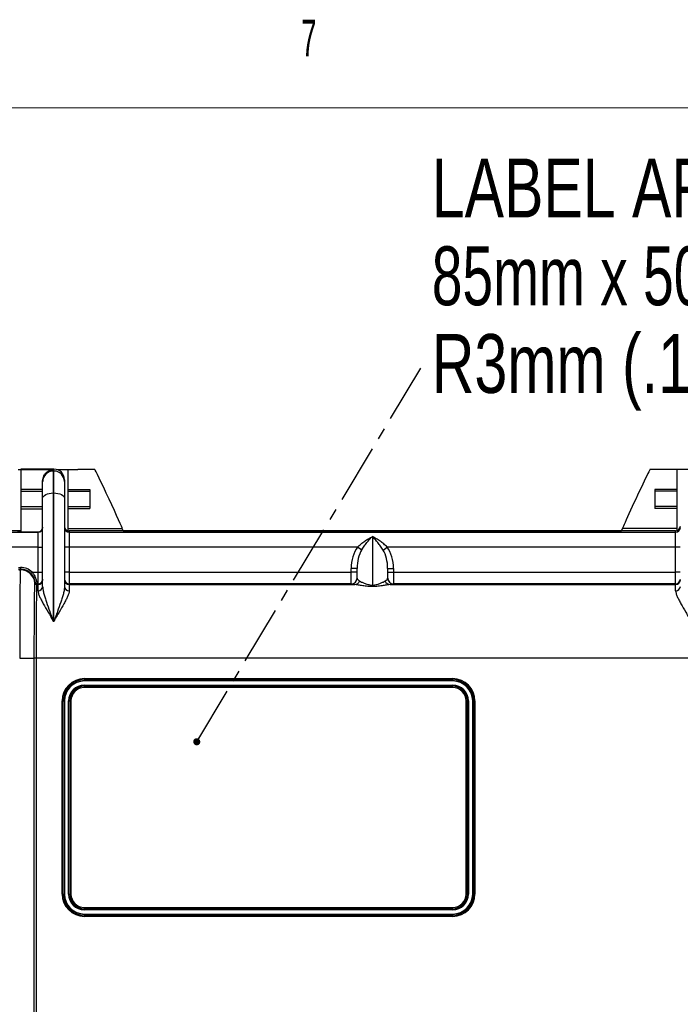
# Model space of a CAD drawing. Header units: millimetres. Extents: x 12 to 859, y 4 to 555.
# Tile 31 of 70: x 132 to 203, y 449 to 555. Entities that reach past the tile are written whole.
import ezdxf

# ---------------------------------------------------------------- set-up
doc = ezdxf.new("R2010")
doc.units = ezdxf.units.MM
doc.linetypes.add('CENTER', pattern=[10.16, 6.35, -1.27, 1.27, -1.27])
doc.layers.add('DEFAULT_1', color=7, linetype='CENTER')
doc.styles.add('SLDTEXTSTYLE1', font='TXT', dxfattribs={"width": 0.7})
doc.styles.add('SLDTEXTSTYLE2', font='TXT', dxfattribs={"width": 0.75})
doc.styles.add('SLDTEXTSTYLE3', font='TXT', dxfattribs={"width": 0.56})
doc.dimstyles.new('SLDDIMSTYLE2', dxfattribs={"dimtxt": 0.18, "dimasz": 0.762, "dimexe": 0, "dimexo": 0.0625, "dimgap": 0, "dimtad": 0, "dimtih": 1, "dimtoh": 1, "dimdec": 0, "dimrnd": 1e-09, "dimzin": 0, "dimdsep": 46, "dimtxsty": 'Standard', "dimblk1": 'DOT', "dimblk2": 'DOT', "dimsah": 1, "dimcen": 0.09, "dimadec": 0, "dimazin": 0, "dimtfac": 0.762, "dimtdec": 0, "dimtofl": 0, "dimtmove": 0, "dimatfit": 3, "dimldrblk": 'DOT', "dimfxl": 1, "dimfrac": 2, "dimtolj": 1, "dimtzin": 0, "dimarcsym": 0})

# ---------------------------------------------------------------- blocks, each defined once
blk = doc.blocks.new('SW_NOTE_0_3')
at = {"layer": 'DEFAULT_1', "color": 0, "char_height": 6.35, "attachment_point": 1}
for s, insert, style in [('LABEL AREA', (0.53, 21.52), 'SLDTEXTSTYLE2'), ('85mm x 50mm (3.4" x 2.0") WITH', (0.53, 12.05), 'SLDTEXTSTYLE1'), ('R3mm (.125") CORNERS', (0.53, 2.59), 'SLDTEXTSTYLE2')]:
    blk.add_mtext(s, dxfattribs=dict(at, insert=insert, style=style))
blk = doc.blocks.new('_Dot')
at = {"color": 0, "linetype": 'ByBlock', "lineweight": -2}
blk.add_line((-0.5, 0), (-1, 0), dxfattribs=at)
at = {"color": 0, "linetype": 'ByBlock', "const_width": 0.5}
blk.add_lwpolyline([(-0.25, 0, 1), (0.25, 0, 1)], format="xyb", close=True, dxfattribs=at)

msp = doc.modelspace()

# ---------------------------------------------------------------- linework, layer by layer
at = {"color": 7, "linetype": 'Continuous', "lineweight": 18}
msp.add_line((24.14, 545.77), (841.61, 545.77), dxfattribs=at)
at = {"color": 7, "linetype": 'Continuous', "lineweight": 25}
for p, q in [((131.67, 506.75), (131.98, 506.75)), ((135.54, 506.79), (131.98, 506.79)), ((131.98, 506.79), (131.98, 506.75)), ((135.54, 506.79), (131.98, 506.79)), ((131.98, 506.79), (131.98, 506.79)), ((131.98, 506.75), (135.48, 506.75)), ((131.98, 506.75), (131.98, 504.61)), ((135.48, 506.75), (135.48, 506.59)), ((135.48, 506.59), (135.48, 504.22)), ((135.48, 506.59), (135.54, 506.59)), ((135.54, 506.59), (135.54, 506.79)), ((135.54, 504.22), (135.54, 506.59)), ((135.86, 506.75), (137.06, 506.75)), ((137.06, 506.75), (137.06, 504.61)), ((137.06, 506.75), (138.14, 506.75)), ((139.96, 506.75), (138.14, 506.75)), ((201.64, 506.75), (199.83, 506.75)), ((202.72, 506.75), (201.64, 506.75)), ((202.72, 506.75), (202.72, 504.61)), ((203.93, 506.75), (202.72, 506.75)), ((134.33, 505.45), (134.33, 505.52)), ((136.68, 505.65), (136.68, 505.45)), ((134.33, 504.61), (131.98, 504.61)), ((131.98, 504.61), (131.98, 504.4)), ((134.33, 503.64), (134.33, 505.45)), ((136.68, 505.45), (136.68, 503.64)), ((137.06, 504.61), (139.41, 504.61)), ((137.06, 504.61), (137.06, 504.4)), ((139.41, 504.61), (139.41, 502.54)), ((202.72, 504.61), (200.37, 504.61)), ((200.37, 504.61), (200.37, 502.54)), ((202.72, 504.61), (202.72, 504.4)), ((131.98, 504.4), (134.33, 504.4)), ((131.98, 504.4), (131.98, 502.75)), ((134.33, 494.15), (134.33, 503.64)), ((135.48, 504.22), (135.48, 490.38)), ((135.54, 504.22), (135.48, 504.22)), ((135.54, 490.38), (135.54, 504.22)), ((136.68, 503.64), (136.68, 494.15)), ((137.06, 504.4), (139.41, 504.4)), ((137.06, 504.4), (137.06, 502.75)), ((202.72, 504.4), (200.37, 504.4)), ((202.72, 504.4), (202.72, 502.75)), ((131.98, 502.75), (134.33, 502.75)), ((131.98, 502.75), (131.98, 502.52)), ((131.98, 502.52), (134.33, 502.52)), ((131.98, 502.52), (131.98, 500.03)), ((137.06, 502.75), (139.41, 502.75)), ((137.06, 502.75), (137.06, 502.54)), ((137.06, 502.54), (137.06, 500.4)), ((137.06, 502.54), (139.41, 502.54)), ((202.72, 502.75), (200.37, 502.75)), ((202.72, 502.54), (200.37, 502.54)), ((202.72, 502.75), (202.72, 502.54)), ((202.72, 502.54), (202.72, 500.4)), ((137.06, 500.4), (142.91, 500.4)), ((137.06, 500.4), (137.06, 500.16)), ((143.03, 500.15), (142.91, 500.4)), ((196.75, 500.15), (196.87, 500.4)), ((202.72, 500.4), (196.87, 500.4)), ((202.72, 500.4), (202.72, 500.16)), ((131.98, 500.15), (127.03, 500.15)), ((127.03, 499.98), (133.83, 499.98)), ((131.6, 500.15), (131.98, 500.15)), ((131.98, 500.03), (133.83, 500.03)), ((133.83, 499.98), (133.83, 500.03)), ((133.83, 498.39), (133.83, 499.98)), ((137.19, 500.15), (137.19, 499.98)), ((202.6, 500.15), (137.19, 500.15)), ((137.19, 499.98), (137.19, 498.39)), ((137.19, 499.98), (202.6, 499.98)), ((143.03, 500.15), (196.75, 500.15)), ((169.89, 499.52), (169.89, 494.29)), ((202.6, 499.98), (202.6, 500.15)), ((202.6, 498.39), (202.6, 499.98)), ((133.83, 498.39), (127.03, 498.39)), ((133.83, 498.39), (134.33, 498.39)), ((133.83, 495.69), (133.83, 498.39)), ((137.19, 498.39), (136.68, 498.39)), ((137.19, 498.39), (137.19, 495.69)), ((168.29, 498.39), (137.19, 498.39)), ((168.74, 498.07), (168.29, 498.39)), ((171.05, 498.07), (171.5, 498.39)), ((202.6, 498.39), (171.5, 498.39)), ((203.1, 498.39), (202.6, 498.39)), ((202.6, 495.69), (202.6, 498.39)), ((131.73, 496.2), (131.95, 496.2)), ((131.74, 496.01), (131.94, 496.01)), ((131.76, 495.93), (131.92, 495.93)), ((131.92, 495.93), (131.94, 496.01)), ((131.94, 496.01), (131.94, 496.01)), ((131.94, 496.01), (131.95, 496.01)), ((131.95, 496.2), (131.95, 496.01)), ((168.24, 496.09), (167.61, 496.09)), ((167.61, 495.69), (167.61, 496.09)), ((168.24, 495.04), (168.24, 496.09)), ((171.54, 496.09), (171.54, 495.04)), ((171.54, 496.09), (172.18, 496.09)), ((172.18, 496.09), (172.18, 495.69)), ((133.19, 495.69), (133.06, 495.55)), ((133.19, 495.69), (133.83, 495.69)), ((133.83, 494.42), (133.83, 495.69)), ((133.83, 495.69), (134.33, 495.69)), ((137.19, 495.69), (136.68, 495.69)), ((137.19, 495.69), (137.19, 494.42)), ((137.19, 495.69), (167.61, 495.69)), ((167.61, 494.42), (167.61, 495.69)), ((168.24, 495.69), (167.61, 495.69)), ((171.54, 495.69), (172.18, 495.69)), ((172.18, 495.69), (172.18, 494.42)), ((172.18, 495.69), (202.6, 495.69)), ((202.6, 494.42), (202.6, 495.69)), ((203.1, 495.69), (202.6, 495.69)), ((133.5, 494.51), (133.52, 494.59)), ((133.71, 494.42), (133.69, 494.34)), ((133.69, 494.34), (133.83, 494.34)), ((133.83, 494.42), (133.71, 494.42)), ((133.83, 494.34), (133.83, 494.42)), ((133.83, 493.68), (133.83, 494.34)), ((137.19, 494.42), (137.19, 494.34)), ((167.61, 494.42), (137.19, 494.42)), ((137.19, 494.34), (137.19, 493.68)), ((137.19, 494.34), (167.98, 494.34)), ((167.61, 494.4), (167.61, 494.42)), ((169.89, 494.29), (169.89, 494.13)), ((171.81, 494.34), (202.6, 494.34)), ((172.18, 494.42), (172.18, 494.4)), ((202.6, 494.42), (172.18, 494.42)), ((202.6, 494.34), (202.6, 494.42)), ((202.6, 493.68), (202.6, 494.34)), ((135.48, 490.38), (135.54, 490.38)), ((131.85, 486.41), (133.43, 486.41)), ((133.43, 381.55), (133.43, 486.41)), ((133.62, 486.41), (133.43, 486.41)), ((133.62, 486.41), (133.62, 381.55)), ((206.17, 486.41), (133.62, 486.41)), ((138.84, 484.21), (138.84, 484.08)), ((138.84, 484.21), (178.55, 484.21)), ((138.84, 484.08), (138.84, 483.95)), ((138.84, 484.08), (178.55, 484.08)), ((178.55, 483.95), (138.84, 483.95)), ((138.84, 483.51), (178.55, 483.51)), ((138.84, 483.51), (138.84, 483.38)), ((178.55, 483.38), (138.84, 483.38)), ((138.84, 483.25), (138.84, 483.38)), ((178.55, 483.25), (138.84, 483.25)), ((178.55, 484.21), (178.55, 484.08)), ((178.55, 484.08), (178.55, 483.95)), ((178.55, 483.51), (178.55, 483.38)), ((178.55, 483.25), (178.55, 483.38)), ((136.42, 481.79), (136.55, 481.79)), ((136.42, 460.97), (136.42, 481.79)), ((136.55, 481.79), (136.68, 481.79)), ((136.55, 460.97), (136.55, 481.79)), ((136.68, 481.79), (136.68, 460.97)), ((137.12, 481.79), (137.25, 481.79)), ((137.12, 460.97), (137.12, 481.79)), ((137.25, 481.79), (137.25, 460.97)), ((137.25, 481.79), (137.38, 481.79)), ((137.38, 481.79), (137.38, 460.97)), ((180.01, 481.79), (180.14, 481.79)), ((180.01, 460.97), (180.01, 481.79)), ((180.14, 481.79), (180.26, 481.79)), ((180.14, 460.97), (180.14, 481.79)), ((180.26, 481.79), (180.26, 460.97)), ((180.71, 481.79), (180.84, 481.79)), ((180.71, 460.97), (180.71, 481.79)), ((180.84, 481.79), (180.84, 460.97)), ((180.84, 481.79), (180.96, 481.79)), ((180.96, 481.79), (180.96, 460.97)), ((136.42, 460.97), (136.55, 460.97)), ((136.55, 460.97), (136.68, 460.97)), ((137.12, 460.97), (137.25, 460.97)), ((137.25, 460.97), (137.38, 460.97)), ((180.01, 460.97), (180.14, 460.97)), ((180.14, 460.97), (180.26, 460.97)), ((180.71, 460.97), (180.84, 460.97)), ((180.84, 460.97), (180.96, 460.97)), ((138.84, 459.38), (138.84, 459.51)), ((138.84, 459.51), (178.55, 459.51)), ((138.84, 459.38), (138.84, 459.25)), ((138.84, 459.38), (178.55, 459.38)), ((178.55, 459.25), (138.84, 459.25)), ((138.84, 458.81), (178.55, 458.81)), ((138.84, 458.81), (138.84, 458.68)), ((178.55, 459.38), (178.55, 459.51)), ((178.55, 459.38), (178.55, 459.25)), ((178.55, 458.81), (178.55, 458.68)), ((178.55, 458.68), (138.84, 458.68)), ((138.84, 458.68), (138.84, 458.55)), ((178.55, 458.55), (138.84, 458.55)), ((178.55, 458.68), (178.55, 458.55))]:
    msp.add_line(p, q, dxfattribs=at)
at = {"color": 8, "linetype": 'Continuous', "lineweight": 25}
msp.add_line((135.54, 506.79), (135.54, 506.79), dxfattribs=at)
at = {"color": 7, "linetype": 'Continuous', "lineweight": 25, "flags": 128}
for points in [[(134.33, 503.64), (134.36, 503.76), (134.42, 503.86), (134.53, 503.96), (134.67, 504.05), (134.84, 504.12), (135.04, 504.17), (135.25, 504.2), (135.48, 504.22)], [(135.54, 504.22), (135.76, 504.2), (135.98, 504.17), (136.18, 504.12), (136.35, 504.05), (136.49, 503.96), (136.6, 503.86), (136.66, 503.76), (136.68, 503.64)]]:
    msp.add_lwpolyline(points, dxfattribs=at)
at = {"color": 7, "linetype": 'Continuous', "lineweight": 25}
for centre, radius, start, end in [((135.48, 505.45), 1.14, 89.9825, 179.9825), ((135.54, 505.65), 1.14, 0, 90), ((135.54, 505.65), 1.14, 0.0175, 90.0175), ((135.54, 505.45), 1.14, 0.0175, 90.0175), ((133.83, 500.49), 0.508, 269.9825, 359.9825), ((137.19, 500.49), 0.508, 180.0175, 270.0175), ((202.6, 500.49), 0.508, 269.9825, 359.9825), ((131.92, 494.34), 1.59, 6.1701, 89.9933), ((133.83, 494.93), 0.508, 269.9825, 359.9825), ((133.83, 494.85), 0.508, 269.9825, 359.9825), ((137.19, 494.93), 0.508, 180.0175, 270.0175), ((137.19, 494.85), 0.508, 180.0175, 270.0175), ((167.61, 495.05), 0.635, 269.9825, 359.9825), ((167.61, 495.04), 0.635, 269.9825, 359.9825), ((172.18, 495.05), 0.635, 180.0175, 270.0175), ((172.18, 495.04), 0.635, 180.0175, 270.0175), ((202.6, 494.93), 0.508, 269.9825, 359.9825), ((202.6, 494.85), 0.508, 269.9825, 359.9825), ((133.69, 494.53), 0.191, 186.1733, 269.9944), ((133.69, 494.53), 0.191, 186.1706, 269.9933), ((133.71, 494.61), 0.19, 186.2121, 270.0029), ((133.85, 494.17), 0.488, 267.6174, 357.4006), ((137.17, 494.17), 0.488, 182.5994, 272.3826), ((167.96, 494.93), 0.592, 272.4176, 339.8426), ((171.83, 494.93), 0.592, 200.1574, 267.5824), ((202.62, 494.17), 0.488, 267.6174, 357.4006), ((138.84, 481.79), 2.41, 90, 180), ((138.84, 481.79), 2.29, 90, 180), ((138.84, 481.79), 2.16, 90, 180), ((138.84, 481.79), 1.71, 90, 180), ((138.84, 481.79), 1.59, 90, 180), ((138.84, 481.79), 1.46, 90, 180), ((178.55, 481.79), 2.41, 0, 90), ((178.55, 481.79), 2.29, 0, 90), ((178.55, 481.79), 2.16, 0, 90), ((178.55, 481.79), 1.71, 0, 90), ((178.55, 481.79), 1.59, 0, 90), ((178.55, 481.79), 1.46, 0, 90), ((138.84, 460.97), 2.41, 180, 270), ((138.84, 460.97), 2.29, 180, 270), ((138.84, 460.97), 2.16, 180, 270), ((138.84, 460.97), 1.71, 180, 270), ((138.84, 460.97), 1.59, 180, 270), ((138.84, 460.97), 1.46, 180, 270), ((178.55, 460.97), 2.16, 270, 0), ((178.55, 460.97), 1.71, 270, 0), ((178.55, 460.97), 2.29, 270, 0), ((178.55, 460.97), 1.59, 270, 0), ((178.55, 460.97), 2.41, 270, 0), ((178.55, 460.97), 1.46, 270, 0)]:
    msp.add_arc(centre, radius, start, end, dxfattribs=at)
for centre, major_axis, ratio, start_param, end_param in [((141.44, 503.57), (-1.48, 3.17), 0.01337, 3.135361, 6.276953), ((198.35, 503.57), (1.48, 3.17), 0.01337, 0.006232, 3.147825), ((133.83, 500.54), (0, -0.508), 0.999391, 0, 1.570796), ((137.19, 500.65), (0, 0.508), 0.999391, 1.570796, 3.141593), ((202.6, 500.65), (0, 0.508), 0.999391, 3.141593, 4.712389), ((169.89, 496.09), (0, -3.22), 0.709296, 3.918467, 4.712389), ((169.89, 496.09), (0, 2.77), 0.595489, 0.776875, 1.570796), ((169.89, 496.09), (0, 2.77), 0.595489, 4.712389, 5.506311), ((169.89, 496.09), (0, 3.22), 0.709296, 4.712389, 5.506311), ((131.92, 486.41), (0, 9.52), 0.007272, 0.034907, 1.570796), ((131.94, 494.42), (-0.98, 1.25), 0.999843, 4.156563, 5.620003), ((131.95, 494.42), (-1.78, 0), 0.999962, 3.937351, 4.712389), ((131.95, 494.42), (1.59, 0), 0.999953, 0.795758, 1.570796), ((169.89, 495.04), (1.65, 0), 0.343897, 3.141593, 3.721839), ((169.89, 495.04), (1.65, 0), 0.343897, 5.702939, 6.283185), ((131.89, 494.42), (1.38, 1.2), 0.756554, 5.535403, 5.536182), ((131.89, 494.23), (1.51, 1.33), 0.779382, 5.542755, 5.543541), ((169.89, 494.4), (2.29, 0), 0.051343, 3.141593, 3.721839), ((169.89, 494.4), (2.29, 0), 0.051343, 5.702939, 6.283185)]:
    msp.add_ellipse(centre, major_axis=major_axis, ratio=ratio, start_param=start_param, end_param=end_param, dxfattribs=at)
for points, knots in [([(134.33, 505.52), (134.33, 505.62), (134.35, 505.72), (134.39, 505.89), (134.42, 505.98), (134.53, 506.21), (134.63, 506.33), (134.85, 506.53), (134.97, 506.61), (135.15, 506.68), (135.22, 506.7), (135.35, 506.73), (135.41, 506.74), (135.48, 506.75)], [0, 0, 0, 0, 0.125, 0.125, 0.25, 0.25, 0.5, 0.5, 0.75, 0.75, 0.875, 0.875, 1, 1, 1, 1]), ([(168.29, 498.39), (168.41, 498.51), (168.54, 498.62), (168.8, 498.83), (168.93, 498.93), (169.2, 499.12), (169.34, 499.21), (169.55, 499.33), (169.62, 499.37), (169.75, 499.45), (169.82, 499.48), (169.89, 499.52)], [0, 0, 0, 0, 0.25, 0.25, 0.5, 0.5, 0.75, 0.75, 0.875, 0.875, 1, 1, 1, 1]), ([(168.74, 498.07), (168.82, 498.21), (168.92, 498.35), (169.1, 498.62), (169.2, 498.74), (169.4, 498.99), (169.49, 499.1), (169.64, 499.26), (169.69, 499.32), (169.79, 499.42), (169.84, 499.47), (169.89, 499.52)], [0, 0, 0, 0, 0.25, 0.25, 0.5, 0.5, 0.75, 0.75, 0.875, 0.875, 1, 1, 1, 1]), ([(171.05, 498.07), (170.96, 498.21), (170.87, 498.35), (170.68, 498.62), (170.59, 498.74), (170.39, 498.99), (170.29, 499.1), (170.14, 499.26), (170.09, 499.32), (169.99, 499.42), (169.94, 499.47), (169.89, 499.52)], [0, 0, 0, 0, 0.25, 0.25, 0.5, 0.5, 0.75, 0.75, 0.875, 0.875, 1, 1, 1, 1]), ([(171.5, 498.39), (171.37, 498.51), (171.25, 498.62), (170.99, 498.83), (170.86, 498.93), (170.58, 499.12), (170.45, 499.21), (170.24, 499.33), (170.17, 499.37), (170.03, 499.45), (169.96, 499.48), (169.89, 499.52)], [0, 0, 0, 0, 0.25, 0.25, 0.5, 0.5, 0.75, 0.75, 0.875, 0.875, 1, 1, 1, 1]), ([(133.52, 494.59), (133.52, 494.59), (133.52, 494.6), (133.51, 494.63), (133.51, 494.65), (133.5, 494.73), (133.49, 494.81), (133.44, 494.95), (133.42, 495), (133.38, 495.11), (133.35, 495.17), (133.28, 495.28), (133.24, 495.34), (133.16, 495.45), (133.11, 495.5), (133.06, 495.55)], [0, 0, 0, 0, 0.125, 0.125, 0.25, 0.25, 0.5, 0.5, 0.625, 0.625, 0.75, 0.75, 0.875, 0.875, 1, 1, 1, 1]), ([(133.19, 495.69), (133.25, 495.62), (133.3, 495.56), (133.39, 495.41), (133.44, 495.34), (133.51, 495.19), (133.54, 495.12), (133.6, 494.98), (133.62, 494.91), (133.67, 494.72), (133.69, 494.62), (133.7, 494.5), (133.7, 494.48), (133.71, 494.43), (133.71, 494.42), (133.71, 494.42)], [0, 0, 0, 0, 0.125, 0.125, 0.25, 0.25, 0.375, 0.375, 0.5, 0.5, 0.75, 0.75, 0.875, 0.875, 1, 1, 1, 1]), ([(133.43, 486.41), (133.43, 486.93), (133.43, 487.45), (133.43, 488.47), (133.43, 488.96), (133.44, 489.68), (133.44, 489.92), (133.44, 490.38), (133.44, 490.6), (133.44, 491.25), (133.45, 491.66), (133.45, 492.41), (133.46, 492.75), (133.46, 493.19), (133.46, 493.33), (133.47, 493.59), (133.47, 493.7), (133.48, 494.02), (133.48, 494.19), (133.49, 494.42), (133.49, 494.49), (133.5, 494.51)], [0, 0, 0, 0, 0.125, 0.125, 0.25, 0.25, 0.3125, 0.3125, 0.375, 0.375, 0.5, 0.5, 0.625, 0.625, 0.6875, 0.6875, 0.75, 0.75, 0.875, 0.875, 1, 1, 1, 1]), ([(133.52, 494.59), (133.52, 494.54), (133.54, 494.5), (133.61, 494.44), (133.66, 494.42), (133.71, 494.42)], [0, 0, 0, 0, 0.5, 0.5, 1, 1, 1, 1]), ([(133.69, 494.34), (133.68, 494.32), (133.68, 494.25), (133.67, 494.02), (133.66, 493.86), (133.66, 493.55), (133.66, 493.43), (133.65, 493.18), (133.65, 493.05), (133.65, 492.61), (133.64, 492.28), (133.64, 491.55), (133.63, 491.15), (133.63, 490.52), (133.63, 490.3), (133.63, 489.85), (133.63, 489.61), (133.62, 488.91), (133.62, 488.42), (133.62, 487.43), (133.62, 486.92), (133.62, 486.41)], [0, 0, 0, 0, 0.125, 0.125, 0.25, 0.25, 0.3125, 0.3125, 0.375, 0.375, 0.5, 0.5, 0.625, 0.625, 0.6875, 0.6875, 0.75, 0.75, 0.875, 0.875, 1, 1, 1, 1]), ([(134.33, 494.15), (134.33, 494.03), (134.35, 493.9), (134.39, 493.63), (134.42, 493.5), (134.5, 493.21), (134.54, 493.06), (134.63, 492.76), (134.68, 492.6), (134.85, 492.12), (134.97, 491.79), (135.15, 491.27), (135.22, 491.1), (135.35, 490.74), (135.41, 490.56), (135.48, 490.38)], [0, 0, 0, 0, 0.125, 0.125, 0.25, 0.25, 0.375, 0.375, 0.5, 0.5, 0.75, 0.75, 0.875, 0.875, 1, 1, 1, 1]), ([(136.68, 494.15), (136.68, 494.03), (136.67, 493.9), (136.63, 493.63), (136.6, 493.5), (136.52, 493.21), (136.48, 493.06), (136.38, 492.76), (136.33, 492.6), (136.17, 492.12), (136.05, 491.79), (135.86, 491.27), (135.8, 491.1), (135.67, 490.74), (135.61, 490.56), (135.54, 490.38)], [0, 0, 0, 0, 0.125, 0.125, 0.25, 0.25, 0.375, 0.375, 0.5, 0.5, 0.75, 0.75, 0.875, 0.875, 1, 1, 1, 1]), ([(169.89, 494.13), (169.78, 494.13), (169.67, 494.13), (169.46, 494.14), (169.36, 494.15), (169.17, 494.17), (169.07, 494.18), (168.9, 494.21), (168.81, 494.22), (168.66, 494.25), (168.58, 494.26), (168.44, 494.28), (168.37, 494.29), (168.19, 494.32), (168.08, 494.33), (167.98, 494.34)], [0, 0, 0, 0, 0.125, 0.125, 0.25, 0.25, 0.375, 0.375, 0.5, 0.5, 0.625, 0.625, 0.75, 0.75, 1, 1, 1, 1]), ([(168.51, 494.73), (168.58, 494.69), (168.65, 494.66), (168.81, 494.58), (168.91, 494.53), (169.07, 494.47), (169.12, 494.44), (169.25, 494.4), (169.32, 494.38), (169.46, 494.34), (169.54, 494.33), (169.71, 494.3), (169.8, 494.29), (169.89, 494.29)], [0, 0, 0, 0, 0.25, 0.25, 0.5, 0.5, 0.625, 0.625, 0.75, 0.75, 0.875, 0.875, 1, 1, 1, 1]), ([(169.89, 494.29), (169.99, 494.29), (170.08, 494.3), (170.25, 494.33), (170.33, 494.34), (170.47, 494.38), (170.54, 494.4), (170.66, 494.44), (170.72, 494.47), (170.88, 494.53), (170.97, 494.58), (171.14, 494.66), (171.21, 494.69), (171.27, 494.73)], [0, 0, 0, 0, 0.125, 0.125, 0.25, 0.25, 0.375, 0.375, 0.5, 0.5, 0.75, 0.75, 1, 1, 1, 1]), ([(171.81, 494.34), (171.71, 494.33), (171.6, 494.32), (171.35, 494.28), (171.21, 494.26), (170.9, 494.21), (170.72, 494.18), (170.43, 494.15), (170.32, 494.14), (170.11, 494.13), (170, 494.13), (169.89, 494.13)], [0, 0, 0, 0, 0.25, 0.25, 0.5, 0.5, 0.75, 0.75, 0.875, 0.875, 1, 1, 1, 1]), ([(133.83, 493.68), (133.83, 493.59), (133.84, 493.5), (133.9, 493.29), (133.95, 493.17), (134.05, 492.94), (134.11, 492.81), (134.25, 492.55), (134.32, 492.42), (134.56, 492), (134.73, 491.7), (135, 491.22), (135.1, 491.06), (135.24, 490.81), (135.29, 490.72), (135.38, 490.55), (135.43, 490.46), (135.48, 490.38)], [0, 0, 0, 0, 0.125, 0.125, 0.25, 0.25, 0.375, 0.375, 0.5, 0.5, 0.75, 0.75, 0.875, 0.875, 0.9375, 0.9375, 1, 1, 1, 1]), ([(137.19, 493.68), (137.19, 493.59), (137.17, 493.5), (137.11, 493.29), (137.07, 493.17), (136.96, 492.94), (136.9, 492.81), (136.77, 492.55), (136.69, 492.42), (136.46, 492), (136.29, 491.7), (136.01, 491.22), (135.92, 491.06), (135.78, 490.81), (135.73, 490.72), (135.64, 490.55), (135.59, 490.46), (135.54, 490.38)], [0, 0, 0, 0, 0.125, 0.125, 0.25, 0.25, 0.375, 0.375, 0.5, 0.5, 0.75, 0.75, 0.875, 0.875, 0.9375, 0.9375, 1, 1, 1, 1]), ([(202.6, 493.68), (202.6, 493.59), (202.61, 493.5), (202.68, 493.29), (202.72, 493.17), (202.82, 492.94), (202.89, 492.81), (203.02, 492.55), (203.09, 492.42), (203.33, 492), (203.5, 491.7), (203.78, 491.22), (203.87, 491.06), (204.01, 490.81), (204.06, 490.72), (204.15, 490.55), (204.2, 490.46), (204.25, 490.38)], [0, 0, 0, 0, 0.125, 0.125, 0.25, 0.25, 0.375, 0.375, 0.5, 0.5, 0.75, 0.75, 0.875, 0.875, 0.9375, 0.9375, 1, 1, 1, 1])]:
    msp.add_open_spline(points, degree=3, knots=knots, dxfattribs=at)
for points in [[(133.5, 494.51), (133.5, 494.51), (133.5, 494.51), (133.5, 494.51)], [(133.69, 494.34), (133.69, 494.34), (133.69, 494.34), (133.69, 494.34)]]:
    msp.add_open_spline(points, degree=3, dxfattribs=at)

# ---------------------------------------------------------------- block references
at = {"layer": 'DEFAULT_1'}
msp.add_blockref('SW_NOTE_0_3', (175.77, 518.77), dxfattribs=at)

# ---------------------------------------------------------------- texts
at = {"color": 7, "linetype": 'Continuous', "lineweight": 0, "insert": (162.21, 555.27), "char_height": 3.97, "attachment_point": 1, "style": 'SLDTEXTSTYLE3'}
msp.add_mtext('7', dxfattribs=at)

# ---------------------------------------------------------------- leaders
at = {"layer": 'DEFAULT_1'}
msp.add_leader([(150.95, 477.39), (175.77, 518.77)], dimstyle='SLDDIMSTYLE2', dxfattribs=at)

doc.saveas('drawing.dxf')
